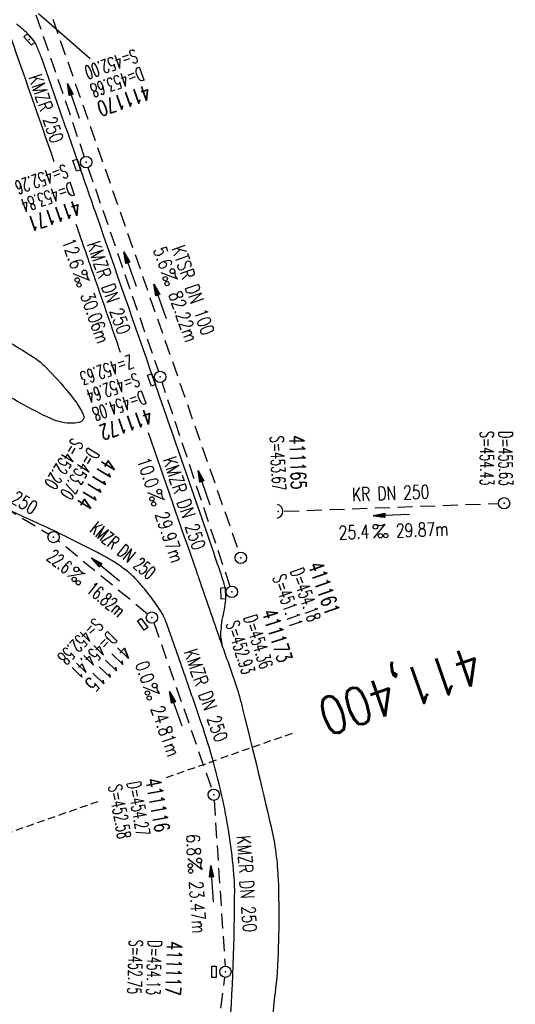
# Model space of a CAD drawing. Extents: x 446740 to 447511, y 442825 to 444035.
# Tile 21 of 23: x 447021 to 447087, y 443833 to 443964. Entities that reach past the tile are written whole.
import ezdxf
from ezdxf.enums import TextEntityAlignment as Align

# ---------------------------------------------------------------- set-up
doc = ezdxf.new("R2010")
doc.units = 0
doc.header["$LTSCALE"] = 2
doc.header["$MEASUREMENT"] = 0
for name, pattern in [('AUSGEZOGEN', [0]), ('GESTRICH-X2', [1.5, 1, -0.5]), ('GESTRICHELT', [0.75, 0.5, -0.25])]:
    doc.linetypes.add(name, pattern=pattern)
doc.layers.get('0').update_dxf_attribs({"linetype": 'AUSGEZOGEN'})
for name, color, linetype in [('FBR', 8, 'CONTINUOUS'), ('HEKTOM', 250, 'GESTRICHELT'), ('KANAL', 7, 'GESTRICH-X2'), ('PFEIL', 7, 'CONTINUOUS'), ('SCHACHTNR', 6, 'CONTINUOUS'), ('SCHSYMBOL', 7, 'AUSGEZOGEN'), ('STRASSE', 8, 'CONTINUOUS'), ('TEXTO', 4, 'CONTINUOUS'), ('TEXTU', 4, 'CONTINUOUS')]:
    doc.layers.add(name, color=color, linetype=linetype)
doc.styles.add('ROMANS', font='romans.shx', dxfattribs={"width": 0.8})

# ---------------------------------------------------------------- blocks, each defined once
blk = doc.blocks.new('GST')
at = {"color": 0}
blk.add_circle((0, 0), 0.75, dxfattribs=at)
blk.add_point((0, 0), dxfattribs=at)
blk = doc.blocks.new('10')
blk.add_blockref('GST', (0, 0))
blk = doc.blocks.new('PROM')
blk.add_line((1.57, 1.82), (0.02, 0.02))
for centre, radius in [((0.32, 1.51), 0.317), ((0.94, 0.29), 0.283), ((1.64, 0.29), 0.283)]:
    blk.add_circle(centre, radius)
blk.add_arc((0.99, 2.68), 1.03, 239.1414, 303.3549)
blk = doc.blocks.new('40')
at = {"color": 0}
blk.add_arc((0.02, 0.31), 0.91, 192.5363, 347.4637, dxfattribs=at)
blk.add_point((0, 0), dxfattribs=at)
blk = doc.blocks.new('PFEIL2')
at = {"color": 0}
for p, q in [((0.88, 0), (-2.4, -0.01)), ((0.88, -0.27), (0.88, 0.28)), ((0.88, 0.28), (2.43, 0.01)), ((0.91, 0.27), (0.88, 0.26)), ((0.97, 0.26), (0.88, 0.25)), ((1.02, 0.25), (0.88, 0.23)), ((1.07, 0.24), (0.88, 0.21)), ((1.13, 0.23), (0.88, 0.19)), ((1.18, 0.22), (0.88, 0.17)), ((1.24, 0.21), (0.88, 0.15)), ((1.29, 0.21), (0.88, 0.14)), ((1.34, 0.2), (0.88, 0.12)), ((1.4, 0.19), (0.88, 0.1)), ((1.45, 0.18), (0.88, 0.08)), ((1.51, 0.17), (0.88, 0.06)), ((1.56, 0.16), (0.88, 0.04)), ((1.61, 0.15), (0.88, 0.02)), ((1.67, 0.14), (0.88, 0.01)), ((1.72, 0.13), (0.88, -0.01)), ((1.78, 0.12), (0.88, -0.03)), ((1.83, 0.11), (0.88, -0.05)), ((1.88, 0.1), (0.88, -0.07)), ((1.94, 0.09), (0.88, -0.09)), ((2.05, 0.08), (0.88, -0.12)), ((1.99, 0.08), (0.88, -0.11)), ((2.1, 0.07), (0.88, -0.14)), ((2.15, 0.06), (0.88, -0.16)), ((2.21, 0.05), (0.88, -0.18)), ((2.26, 0.04), (0.88, -0.2)), ((2.32, 0.03), (0.88, -0.22)), ((2.37, 0.02), (0.88, -0.23)), ((2.42, 0.01), (0.88, -0.25)), ((2.43, 0.01), (0.88, -0.27))]:
    blk.add_line(p, q, dxfattribs=at)
blk = doc.blocks.new('30')
at = {"color": 0}
for p, q in [((-0.75, -0.29), (-0.75, 0.29)), ((-0.75, 0.29), (0.75, 0.29)), ((0.75, 0.29), (0.75, -0.29)), ((0.75, -0.29), (-0.75, -0.29))]:
    blk.add_line(p, q, dxfattribs=at)
blk.add_point((0, 0), dxfattribs=at)
blk = doc.blocks.new('17')
blk.add_lwpolyline([(-0.76, -1.22), (0.75, -1.22), (0.75, -1.8), (-0.76, -1.8)], close=True)
blk.add_blockref('GST', (0, 0))

msp = doc.modelspace()

# ---------------------------------------------------------------- linework, layer by layer
at = {"layer": 'FBR'}
for points in [[(447010.17, 443975.79, 0.003809), (447010.73, 443975.32, -0.0134), (447012, 443974.24, -0.03425), (447013.57, 443972.61, -0.021464), (447015.78, 443969.75, -0.019911), (447017.51, 443967.07, -0.044873), (447018.12, 443965.8, -0.004791), (447019.37, 443962.33, -0.000268), (447025.5, 443944.75, -0.000024)], [(447037.13, 443888.6, 0.013315), (447036.13, 443889.69, 0.039357), (447035, 443890.68, 0.016729), (447033.46, 443891.76, 0.021771), (447032.21, 443892.49, 0.00424), (447031.26, 443892.99, 0.001159), (447027.74, 443894.78, 0.012233), (447021.58, 443897.7, -0.012648), (447015.63, 443900.54, -0.04443), (447012.54, 443902.47, -0.040823), (447009.57, 443905.11, -0.048131), (447006.93, 443908.49, -0.056635), (447005.32, 443911.77, -0.000988), (447002.38, 443920.09, -0.000382), (446994.84, 443941.6, -0.000001), (446989.04, 443958.2, -0.000032)], [(447028.39, 443936.47, -0.00011), (447030.91, 443929.21, -0.000024), (447034.26, 443919.54, 0.00003)], [(447037.95, 443908.91, -0.000045), (447044.34, 443890.48, 0.00003), (447044.63, 443889.66, 0.001539)], [(447044.63, 443889.66, 0.000338), (447047.81, 443880.5, 0.001539), (447048.2, 443879.39, -0.000545), (447049.3, 443876.28, -0.023323), (447050.24, 443873.16, -0.004484), (447054.22, 443856.71, -0.047748), (447055.15, 443849.7, -0.025986), (447054.96, 443836.73)], [(447045.61, 443803.41, 0.011594), (447047.76, 443817.88, 0.018538), (447048.55, 443827, 0.018351), (447049.39, 443847.23, 0.028572), (447049.31, 443850.41, 0.033395), (447047.82, 443860.29, 0.029605), (447044.76, 443871.15, 0.000058), (447044.04, 443873.23, 0.000111), (447043.66, 443874.32, 0.00065), (447041.18, 443881.43, 0.001872), (447040.3, 443883.9, 0.056151), (447039.64, 443885.25, 0.027107), (447037.82, 443887.77, 0.009804), (447037.13, 443888.6, 0.039357)], [(446996.33, 443882.82, -0.000011), (446996.83, 443881.39), (447012.74, 443835.84, 0.000388), (447024.09, 443803.43, 0.00025), (447041.74, 443753.21)], [(446981.17, 443880.67, -0.000036), (446985.55, 443868.17, -0.00001), (446990.14, 443855.06, -0.000011), (446994.25, 443843.33, -0.000533), (447001.75, 443821.84, 0.000455), (447010.52, 443796.7, 0.000701), (447018.51, 443773.96, -0.000624), (447027.49, 443748.42, -0.000234), (447028.93, 443744.32, 0.000022), (447043.87, 443701.54, 0.000434), (447045.61, 443696.57, 0.000135), (447051.24, 443680.56)], [(447054.96, 443836.73, -0.000127), (447053.26, 443821.35, -0.000264), (447052.43, 443813.94, -0.00046), (447049.38, 443787, 0.009424), (447049.26, 443785.68, 0.007359), (447049.21, 443784.86, 0.000714), (447048.83, 443776.41, 0.000002), (447048.8, 443775.69, 0.00068), (447048.8, 443775.68, 0.000017), (447048.8, 443775.62, 0.000006), (447048.79, 443775.44, 0.000047), (447048.79, 443775.42, 0.000003), (447048.77, 443775.04, 0.003133), (447048.73, 443773.67, 0.001293), (447048.64, 443770.33, 0.00373), (447048.59, 443767.05, 0.002772), (447048.58, 443762.63, 0.002765), (447048.61, 443759.81, 0.0033), (447048.66, 443757.45, 0.004156), (447048.75, 443754.92, 0.004426), (447048.87, 443752.55, 0.002924)]]:
    msp.add_lwpolyline(points, format="xyb", dxfattribs=at)
msp.add_lwpolyline([(447008.53, 443925.05, -0.338877), (447008.75, 443925.4, -0.112775), (447009.86, 443925.57, -0.093522), (447012.03, 443924.98, -0.024827), (447019.41, 443920.96, -0.00337), (447022.46, 443919.07, -0.01375), (447023.19, 443918.58, -0.046002), (447024.5, 443917.45, -0.018177), (447027.44, 443914.2, -0.051198), (447029.34, 443911.38, -0.232737), (447029.37, 443910.6, -0.203185), (447029.04, 443910.3, -0.082499), (447028.01, 443910.11, -0.113197), (447025.08, 443910.73, -0.037981), (447017.37, 443915.03, -0.003211), (447014.61, 443916.89, -0.024951), (447014.27, 443917.15, -0.022007), (447013.22, 443918.1, -0.018661), (447012.09, 443919.33, -0.025539), (447011.17, 443920.51, -0.01199), (447009.42, 443923.17, -0.030332), (447008.68, 443924.51, -0.082682)], format="xyb", close=True, dxfattribs=at)
at = {"layer": 'HEKTOM'}
for p, q in [((447056.99, 443869.06), (447047.56, 443865.76)), ((447040.38, 443863.25), (447047.37, 443865.69)), ((447002.08, 443849.83), (447031.44, 443860.11))]:
    msp.add_line(p, q, dxfattribs=at)
at = {"layer": 'KANAL'}
for p, q in [((447023.37, 443969.25), (447049.97, 443893.03)), ((447023.12, 443964.16), (447029.5, 443945.38)), ((447030, 443943.97), (447039.31, 443916.94)), ((447008.47, 443905.34), (447024.81, 443895.44)), ((447055.94, 443898.47), (447084.28, 443899.5)), ((447038.72, 443883.69), (447046.38, 443861.66)), ((447046.69, 443860.22), (447048.13, 443838.28)), ((447044.66, 443808.91), (447048.09, 443836.78))]:
    msp.add_line(p, q, dxfattribs=at)
at = {"layer": 'KANAL', "flags": 128}
for points in [[(447048.8, 443888.53), (447039.79, 443915.53)], [(447037.88, 443884.87), (447026.03, 443894.58)]]:
    msp.add_lwpolyline(points, dxfattribs=at)
at = {"layer": 'SCHACHTNR'}
msp.add_line((447023.46, 443964.32), (447030.31, 443958.38), dxfattribs=at)
at = {"layer": 'SCHSYMBOL'}
for points in [[(447028.55, 443945.06), (447029.04, 443943.64), (447028.49, 443943.45), (447028, 443944.87)], [(447038.44, 443916.65), (447038.93, 443915.23), (447038.38, 443915.04), (447037.89, 443916.46)], [(447048.13, 443888.38), (447048.21, 443886.88), (447047.63, 443886.84), (447047.55, 443888.35)]]:
    msp.add_lwpolyline(points, close=True, dxfattribs=at)
at = {"layer": 'STRASSE', "flags": 128}
msp.add_lwpolyline([(447047.81, 443880.5, -0.029316), (447047.6, 443881.71, -0.048309), (447047.59, 443882.46, -0.003989), (447047.7, 443883.73, -0.018558), (447047.74, 443884, -0.014366), (447047.87, 443884.65, 0.011385), (447048.04, 443885.47, 0.018058), (447048.23, 443886.77, 0.033238), (447048.26, 443887.49, 0.038321), (447048.2, 443888.12, 0.031729), (447048.02, 443888.86, 0.007148), (447047.15, 443891.48, 0.000765), (447038.71, 443915.87, 0.000011), (447031.12, 443937.67, 0.000037), (447028.83, 443944.24, 0.000505), (447025.26, 443954.46, 0.001272), (447023.83, 443958.51, 0.019593), (447023.26, 443959.93, 0.036852), (447022.88, 443960.65, 0.017636), (447022.68, 443960.93, 0.023963), (447022.52, 443961.12, 0.015559), (447022.21, 443961.45, 0.007052), (447021.48, 443962.15, 0.015623), (447020.53, 443962.96, -0.018201)], format="xyb", dxfattribs=at)

# ---------------------------------------------------------------- block references
at = {"layer": 'PFEIL'}
for p, rotation in [((447028.07, 443952.75), 108.76550000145), ((447035.56, 443930.51), 109.0105000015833), ((447039.52, 443926.23), 109.22560000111), ((447045.33, 443901.57), 108.4524999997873), ((447070.14, 443897.99), 182.1024999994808), ((447032.32, 443890.77), 140.6370000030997), ((447041.6, 443872.34), 109.2155000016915), ((447046.4, 443849.18), 93.77929999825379)]:
    msp.add_blockref('PFEIL2', p, dxfattribs=dict(at, rotation=rotation))
at = {"layer": 'SCHSYMBOL'}
for name, p, rotation in [('30', (447022.23, 443960.91), 312.7224520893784), ('GST', (447029.76, 443944.66), 289.2891999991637), ('GST', (447039.55, 443916.24), 289.2891999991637), ('10', (447085.03, 443899.53), 289.2891999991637), ('40', (447055.17, 443898.44), 89.0322948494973), ('10', (447025.45, 443895.06), 289.2891999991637), ('10', (447050.21, 443892.31), 289.2891999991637), ('GST', (447049.03, 443887.81), 289.2892000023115), ('17', (447038.46, 443884.39), 305.6600728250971), ('10', (447046.63, 443860.96), 289.2892000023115), ('17', (447048.17, 443837.54), 270.3109720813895)]:
    msp.add_blockref(name, p, dxfattribs=dict(at, rotation=rotation))
at = {"layer": 'TEXTU'}
for p, rotation in [((447028, 443929.88), 289.0105000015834), ((447039.64, 443930.04), 289.22560000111), ((447037.89, 443900.9), 288.4524999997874), ((447067.75, 443894.9), 2.102499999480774), ((447027.26, 443889.82), 320.6369999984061), ((447037.28, 443875.21), 289.2155000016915), ((447043.18, 443852.48), 273.7792999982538)]:
    msp.add_blockref('PROM', p, dxfattribs=dict(at, rotation=rotation))

# ---------------------------------------------------------------- texts
at = {"layer": 'HEKTOM', "style": 'ROMANS', "width": 0.8}
msp.add_text('411,400', height=5, rotation=199.2892, dxfattribs=at).set_placement((447081.05, 443880.72))
at = {"layer": 'SCHACHTNR', "style": 'ROMANS'}
for s, height, rotation, width, p in [('S=452.00', 1.8, 199.2892, 0.6, (447036.18, 443959.66)), ('D=453.68', 1.8, 199.2892, 0.6, (447036.99, 443957.29)), ('411170', 2, 199.2892, 0.7, (447037.83, 443954.94)), ('S=452.26', 1.8, 199.2892, 0.6, (447026.97, 443944.44)), ('D=453.84', 1.8, 199.2892, 0.6, (447027.81, 443942.06)), ('411171', 2, 199.2892, 0.7, (447028.62, 443939.72)), ('Z=452.63', 1.8, 199.2892, 0.6, (447035.6, 443919.2)), ('S=452.64', 1.8, 199.2892, 0.6, (447036.44, 443916.82)), ('D=454.08', 1.8, 199.2892, 0.6, (447037.26, 443914.48)), ('411172', 2, 199.2892, 0.7, (447038.1, 443912.1)), ('S=452.20', 1.8, 238.3549, 0.6, (447027.95, 443908.28)), ('S=453.67', 1.8, 272.0985, 0.6, (447054.1, 443908.4)), ('411165', 2, 272.0985, 0.7, (447056.62, 443908.51)), ('S=454.43', 1.8, 270.2675, 0.6, (447081.86, 443909.07)), ('D=455.63', 1.8, 270.2675, 0.6, (447084.34, 443909.07)), ('D=453.70', 1.8, 238.3549, 0.6, (447030.06, 443906.97)), ('411114', 2, 238.3549, 0.7, (447032.21, 443905.66)), ('D=454.18', 1.8, 289.2892, 0.6, (447056.73, 443890.55)), ('411161', 2, 289.2892, 0.7, (447059.1, 443891.37)), ('S=451.11', 1.8, 289.2892, 0.6, (447054.38, 443889.71)), ('S=452.58', 1.8, 225.6086, 0.6, (447030.89, 443884.44)), ('D=454.36', 1.8, 287.8652, 0.6, (447050.56, 443884.39)), ('411173', 2, 287.8652, 0.7, (447052.96, 443885.14)), ('S=452.93', 1.8, 287.8652, 0.6, (447048.2, 443883.6)), ('D=454.41', 1.8, 225.6086, 0.6, (447032.7, 443882.68)), ('411115', 2, 225.6086, 0.7, (447034.47, 443880.94)), ('S=452.58', 1.8, 280.2786, 0.6, (447032.68, 443862.11)), ('D=454.27', 1.8, 280.2786, 0.6, (447035.15, 443862.54)), ('411116', 2, 280.2786, 0.7, (447037.6, 443862.97)), ('S=452.75', 1.8, 268.0977, 0.6, (447035.47, 443841.79)), ('D=454.13', 1.8, 268.0977, 0.6, (447037.96, 443841.73)), ('411117', 2, 268.0977, 0.7, (447040.47, 443841.63))]:
    msp.add_text(s, height=height, rotation=rotation, dxfattribs=dict(at, width=width)).set_placement(p)
at = {"layer": 'TEXTO', "style": 'ROMANS'}
for s, rotation, width, p in [('KMZR 250', 288.7655, 0.75, (447023.62, 443951.47)), ('KMZR DN 250', 289.0105, 0.75, (447031.9, 443927.75)), ('KTSR DN 100', 289.2256, 0.75, (447043.06, 443927.42)), ('KMZR DN 250', 328.8379, 0.75, (447017.16, 443901.25)), ('KMZR DN 250', 288.4525, 0.75, (447041.89, 443899.25)), ('KR DN 250', 2.1025, 0.75, (447070.06, 443899.97)), ('KMZR DN 250', 320.637, 0.6, (447034.04, 443892.58)), ('KMZR DN 250', 289.2155, 0.75, (447044.75, 443873.81)), ('KMZR DN 250', 273.7793, 0.75, (447050.11, 443849.1))]:
    msp.add_text(s, height=1.8, rotation=rotation, dxfattribs=dict(at, width=width)).set_placement(p, align=Align.CENTER)
at = {"layer": 'TEXTU', "style": 'ROMANS'}
for s, rotation, width, p in [('12.6', 289.0105, 0.75, (447026.5, 443934.21)), ('5.6', 289.2256, 0.75, (447038.59, 443933.08)), ('30.06m', 289.0105, 0.75, (447028.97, 443927.05)), ('82.22m', 289.2256, 0.75, (447040.62, 443927.21)), ('10.0', 288.4525, 0.75, (447036.44, 443905.23)), ('29.97m', 288.4525, 0.75, (447038.84, 443898.05)), ('25.4', 2.1025, 0.75, (447063.19, 443894.72)), ('29.87m', 2.1025, 0.75, (447070.75, 443895)), ('22.6', 320.637, 0.6, (447024.42, 443892.15)), ('16.82m', 320.637, 0.6, (447029.68, 443887.87)), ('0.0', 289.2155, 0.75, (447036.21, 443878.25)), ('24.81m', 289.2155, 0.75, (447038.27, 443872.37)), ('6.8', 273.7793, 0.75, (447042.97, 443855.69)), ('23.47m', 273.7793, 0.75, (447043.38, 443849.47))]:
    msp.add_text(s, height=1.8, rotation=rotation, dxfattribs=dict(at, width=width)).set_placement(p)

doc.saveas('drawing.dxf')
